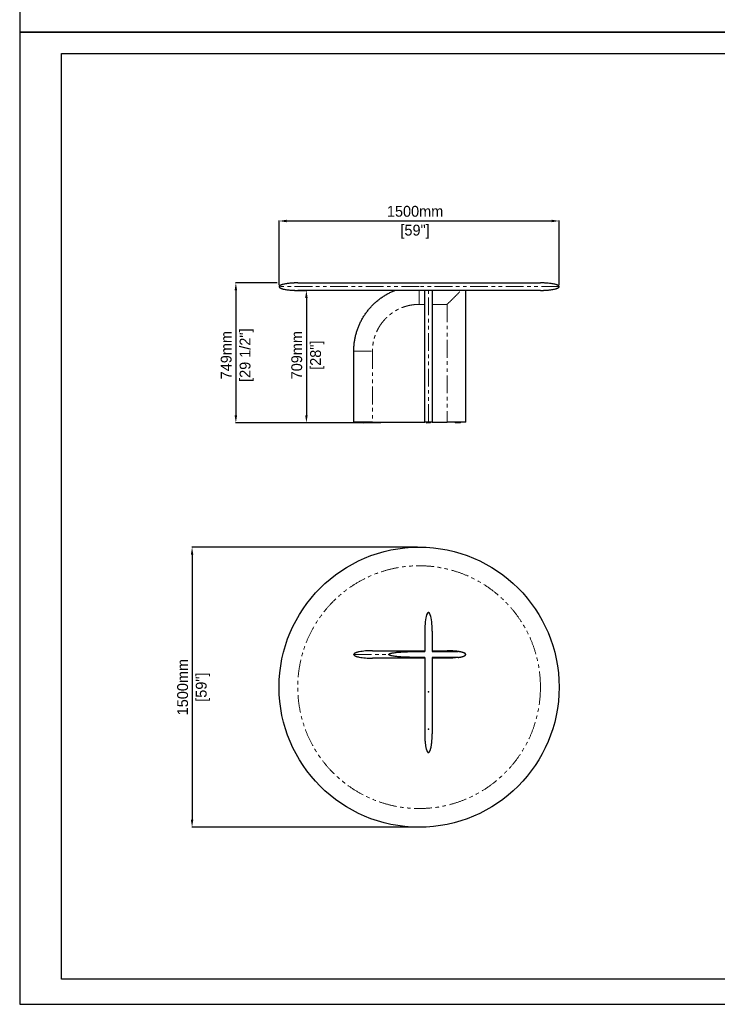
# Model space of a CAD drawing. Header units: millimetres. Extents: x -590 to 14136, y -480 to 15138.
# Tile 1 of 27: x -590 to 3147, y -480 to 4793. Entities that reach past the tile are written whole.
import ezdxf

# ---------------------------------------------------------------- set-up
doc = ezdxf.new("R2010")
doc.units = ezdxf.units.MM
doc.header["$LTSCALE"] = 15
doc.header["$PDSIZE"] = -1
for name, pattern in [('SLD-Center', [19.05, 15.24, -1.27, 1.27, -1.27]), ('SLD-Phantom', [12.7, 6.35, -1.27, 1.27, -1.27, 1.27, -1.27]), ('SLD-Solid', [0])]:
    doc.linetypes.add(name, pattern=pattern)
doc.layers.add('QUOTE', color=8, linetype='Continuous')
doc.styles.get("Standard").update_dxf_attribs({"font": 'GOTHIC.TTF'})
doc.dimstyles.new('Prodotti USA', dxfattribs={"dimtxt": 58, "dimasz": 40, "dimexe": 2, "dimexo": 8, "dimgap": 20, "dimtad": 1, "dimzin": 12, "dimtxsty": 'Standard', "dimcen": 2.5, "dimclrd": 252, "dimclre": 252, "dimclrt": 252, "dimadec": 0, "dimazin": 3, "dimtfac": 1, "dimtmove": 0, "dimatfit": 3, "dimfxl": 1, "dimarcsym": 0})

# ---------------------------------------------------------------- blocks, each defined once
blk = doc.blocks.new('A$Cb6e91bf2')
at = {"color": 8, "linetype": 'SLD-Solid', "lineweight": 25}
for p, q in [((380, 650), (380, 541)), ((420, 650), (420, 541)), ((350, 545), (380, 545)), ((350, 541), (380, 541)), ((420, 545), (500, 545)), ((420, 541), (560, 541)), ((380, 509), (350, 509)), ((380, 505), (350, 505)), ((380, 509), (380, 100)), ((560, 509), (420, 509)), ((420, 509), (420, 100)), ((500, 505), (420, 505))]:
    blk.add_line(p, q, dxfattribs=at)
for centre, major_axis, start_param, end_param in [((400, 650), (0, -100), 1.570796, 4.712389), ((500, 525), (100, 0), 5.35589, 7.210481)]:
    blk.add_ellipse(centre, major_axis=major_axis, ratio=0.2, start_param=start_param, end_param=end_param, dxfattribs=at)
at = {"color": 8, "linetype": 'SLD-Center'}
blk.add_ellipse((500, 525), major_axis=(100, 0), ratio=0.2, start_param=5.35589, end_param=7.210481, dxfattribs=at)
at = {"color": 8, "linetype": 'SLD-Solid', "lineweight": 25}
for points, knots in [([(100, 545), (94.1, 545), (88, 544.9), (75.6, 544.4), (69.3, 544.1), (57, 543.1), (51, 542.5), (39.6, 541), (34.2, 540.1), (26.8, 538.7), (24.5, 538.1), (20.2, 537.1), (18.2, 536.5), (14.4, 535.4), (12.7, 534.8), (9.6, 533.6), (8.2, 533), (5.8, 531.7), (4.8, 531.1), (3, 529.9), (2.2, 529.3), (0.5, 527.4), (0, 526.2), (0, 525)], [0, 0, 0, 0, 0.125, 0.125, 0.25, 0.25, 0.375, 0.375, 0.5, 0.5, 0.5625, 0.5625, 0.625, 0.625, 0.6875, 0.6875, 0.75, 0.75, 0.8125, 0.8125, 0.875, 0.875, 1, 1, 1, 1]), ([(100, 545), (100, 545), (100, 545), (100, 545), (100, 545), (100.1, 545), (100.1, 545), (100.2, 545), (100.2, 545), (100.3, 545), (100.4, 545), (100.5, 545), (100.6, 545), (100.7, 545), (100.8, 545), (101, 545), (101.1, 545), (101.3, 545), (101.4, 545), (101.6, 545), (101.8, 545), (102, 545), (102.2, 545), (102.4, 545), (102.7, 545), (102.9, 545), (103.1, 545), (103.4, 545), (103.7, 545), (103.9, 545), (104.2, 545), (104.5, 545), (105.5, 545), (107.4, 545), (110.7, 545), (114.5, 545), (118.9, 545), (123.9, 545), (129.4, 545), (135.5, 545), (144.2, 545), (156.4, 545), (172.9, 545), (191.1, 545), (207.6, 545), (221.5, 545), (232.1, 545), (243.1, 545), (254.3, 545), (265.7, 545), (277.4, 545), (289.2, 545), (298.2, 545), (304.3, 545), (307.3, 545), (310.3, 545), (313.4, 545), (316.4, 545), (319.4, 545), (322.5, 545), (325.5, 545), (328.6, 545), (331.6, 545), (334.7, 545), (337.7, 545), (340.8, 545), (343.9, 545), (346.9, 545), (349, 545), (350, 545)], [0, 0, 0, 0, 0.004033, 0.008064, 0.012093, 0.016122, 0.020149, 0.024176, 0.028201, 0.032227, 0.036251, 0.040276, 0.0443, 0.048325, 0.05235, 0.056375, 0.060401, 0.064427, 0.068455, 0.072483, 0.076513, 0.080544, 0.084577, 0.088611, 0.092647, 0.096686, 0.100726, 0.104769, 0.108814, 0.112863, 0.116913, 0.120967, 0.125024, 0.156384, 0.18762, 0.218809, 0.250025, 0.281238, 0.312426, 0.343666, 0.375032, 0.437614, 0.5, 0.562383, 0.624969, 0.656332, 0.68757, 0.71876, 0.749975, 0.781189, 0.812377, 0.843614, 0.874976, 0.882833, 0.890679, 0.898515, 0.906342, 0.914161, 0.921974, 0.929781, 0.937584, 0.945385, 0.953183, 0.96098, 0.968778, 0.976578, 0.984381, 0.992188, 1, 1, 1, 1]), ([(187.5, 525), (187.5, 525.2), (187.6, 525.4), (187.7, 525.9), (187.8, 526), (188.1, 526.4), (188.2, 526.6), (188.5, 526.9), (188.7, 527), (189.2, 527.5), (189.5, 527.7), (190.3, 528.2), (190.7, 528.4), (191.8, 529), (192.6, 529.3), (194.2, 529.9), (195, 530.2), (197.5, 531), (199.2, 531.4), (202.5, 532.2), (204.2, 532.6), (209.3, 533.6), (212.7, 534.1), (219.5, 535.1), (222.9, 535.5), (229.8, 536.3), (233.2, 536.7), (240, 537.3), (243.5, 537.6), (253.8, 538.3), (260.6, 538.8), (274.3, 539.5), (281.2, 539.8), (295, 540.2), (301.8, 540.4), (322.5, 540.9), (336.2, 541), (350, 541)], [0, 0, 0, 0, 0.003906, 0.003906, 0.007813, 0.007813, 0.011719, 0.011719, 0.015625, 0.015625, 0.023438, 0.023438, 0.03125, 0.03125, 0.046875, 0.046875, 0.0625, 0.0625, 0.09375, 0.09375, 0.125, 0.125, 0.1875, 0.1875, 0.25, 0.25, 0.3125, 0.3125, 0.375, 0.375, 0.5, 0.5, 0.625, 0.625, 0.75, 0.75, 1, 1, 1, 1]), ([(560, 541), (555, 541.7), (550, 542.4), (540, 543.4), (535, 543.8), (525, 544.4), (520, 544.6), (512.5, 544.8), (510, 544.9), (506.3, 545), (505, 545), (503.1, 545), (502.2, 545), (501.3, 545), (500.6, 545), (500.3, 545), (500, 545)], [0, 0, 0, 0, 0.25, 0.25, 0.5, 0.5, 0.75, 0.75, 0.875, 0.875, 0.9375, 0.9375, 0.96875, 0.984375, 0.984375, 1, 1, 1, 1]), ([(0, 525), (0, 523.8), (0.5, 522.6), (2.2, 520.7), (3, 520.1), (4.8, 518.9), (5.8, 518.3), (8.2, 517), (9.6, 516.4), (12.7, 515.2), (14.4, 514.6), (18.2, 513.5), (20.2, 512.9), (24.5, 511.9), (26.8, 511.3), (34.2, 509.9), (39.6, 509), (51, 507.5), (57, 506.9), (69.3, 505.9), (75.6, 505.6), (88, 505.1), (94.1, 505), (100, 505)], [0, 0, 0, 0, 0.125, 0.125, 0.1875, 0.1875, 0.25, 0.25, 0.3125, 0.3125, 0.375, 0.375, 0.4375, 0.4375, 0.5, 0.5, 0.625, 0.625, 0.75, 0.75, 0.875, 0.875, 1, 1, 1, 1]), ([(350, 505), (349.5, 505), (348.4, 505), (346.8, 505), (345.3, 505), (343.7, 505), (342.1, 505), (340.5, 505), (338.9, 505), (337.4, 505), (335.8, 505), (334.2, 505), (332.6, 505), (331, 505), (329.5, 505), (327.9, 505), (326.3, 505), (324.7, 505), (323.2, 505), (321.6, 505), (320, 505), (318.5, 505), (316.9, 505), (315.3, 505), (313.8, 505), (312.2, 505), (310.6, 505), (309.1, 505), (307.5, 505), (305.9, 505), (304.4, 505), (302.8, 505), (297.7, 505), (289.2, 505), (277.4, 505), (265.7, 505), (254.3, 505), (243.1, 505), (232.1, 505), (221.5, 505), (207.6, 505), (191.1, 505), (172.9, 505), (156.4, 505), (144.2, 505), (135.5, 505), (129.4, 505), (123.9, 505), (118.9, 505), (114.5, 505), (110.7, 505), (107.4, 505), (105.4, 505), (104.2, 505), (103.7, 505), (103.2, 505), (102.7, 505), (102.3, 505), (101.9, 505), (101.5, 505), (101.2, 505), (100.9, 505), (100.7, 505), (100.5, 505), (100.3, 505), (100.2, 505), (100.1, 505), (100, 505), (100, 505), (100, 505)], [0, 0, 0, 0, 0.004033, 0.008064, 0.012093, 0.016122, 0.020149, 0.024176, 0.028201, 0.032227, 0.036251, 0.040276, 0.0443, 0.048325, 0.05235, 0.056375, 0.060401, 0.064427, 0.068455, 0.072483, 0.076513, 0.080544, 0.084577, 0.088611, 0.092647, 0.096686, 0.100726, 0.104769, 0.108814, 0.112863, 0.116913, 0.120967, 0.125024, 0.156384, 0.18762, 0.218809, 0.250025, 0.281238, 0.312426, 0.343666, 0.375032, 0.437614, 0.5, 0.562383, 0.624969, 0.656332, 0.68757, 0.71876, 0.749975, 0.781189, 0.812377, 0.843614, 0.874976, 0.882833, 0.890679, 0.898515, 0.906342, 0.914161, 0.921974, 0.929781, 0.937584, 0.945385, 0.953183, 0.96098, 0.968778, 0.976578, 0.984381, 0.992188, 1, 1, 1, 1]), ([(350, 509), (336.2, 509), (322.5, 509.1), (301.8, 509.6), (294.9, 509.8), (281.2, 510.2), (274.3, 510.5), (260.6, 511.2), (253.7, 511.7), (243.4, 512.4), (240, 512.7), (233.1, 513.3), (229.7, 513.7), (222.8, 514.5), (219.4, 514.9), (212.6, 515.9), (209.2, 516.4), (204.1, 517.4), (202.4, 517.8), (199.1, 518.6), (197.4, 519.1), (195, 519.8), (194.2, 520.1), (192.5, 520.7), (191.8, 521.1), (190.6, 521.6), (190.2, 521.9), (189.5, 522.3), (189.1, 522.6), (188.5, 523.1), (188.2, 523.4), (187.8, 524), (187.7, 524.2), (187.6, 524.6), (187.5, 524.8), (187.5, 525)], [0, 0, 0, 0, 0.25, 0.25, 0.375, 0.375, 0.5, 0.5, 0.625, 0.625, 0.6875, 0.6875, 0.75, 0.75, 0.8125, 0.8125, 0.875, 0.875, 0.90625, 0.90625, 0.9375, 0.9375, 0.953125, 0.953125, 0.96875, 0.96875, 0.976562, 0.976562, 0.984375, 0.984375, 0.992188, 0.992188, 0.996094, 0.996094, 1, 1, 1, 1]), ([(560, 509), (555, 508.3), (550, 507.6), (540, 506.6), (535, 506.2), (525, 505.6), (520, 505.4), (512.5, 505.2), (510, 505.1), (506.3, 505), (505, 505), (503.1, 505), (502.2, 505), (501.3, 505), (500.6, 505), (500.3, 505), (500, 505)], [0, 0, 0, 0, 0.25, 0.25, 0.5, 0.5, 0.75, 0.75, 0.875, 0.875, 0.9375, 0.9375, 0.96875, 0.984375, 0.984375, 1, 1, 1, 1]), ([(380, 100), (380, 99.2), (380, 97.7), (380, 95.3), (380, 93), (380.1, 90.7), (380.1, 88.4), (380.2, 86.1), (380.3, 83.9), (380.3, 81.6), (380.4, 79.4), (380.5, 77.2), (380.6, 75), (380.7, 72.8), (380.9, 70.6), (381, 68.4), (381.2, 66.3), (381.3, 64.2), (381.5, 62), (381.7, 59.9), (381.9, 57.8), (382.1, 55.8), (382.3, 53.7), (382.5, 51.7), (382.7, 49.6), (383.2, 45.9), (383.9, 40.6), (385, 33.8), (386.2, 27.6), (387.3, 22.5), (388.5, 18.3), (389.4, 15), (390.5, 12), (391.3, 9.9), (391.9, 8.5), (392.3, 7.7), (392.7, 6.9), (393, 6.2), (393.4, 5.6), (393.8, 4.9), (394.2, 4.3), (394.5, 3.8), (394.9, 3.2), (395.3, 2.8), (395.7, 2.3), (396.1, 1.9), (396.4, 1.6), (396.8, 1.2), (397.2, 0.9), (397.6, 0.7), (398, 0.5), (398.4, 0.3), (398.8, 0.2), (399.2, 0.1), (399.6, 0), (399.9, 0), (400, 0)], [0, 0, 0, 0, 0.022368, 0.044598, 0.066691, 0.088646, 0.110465, 0.132147, 0.153694, 0.175105, 0.196381, 0.217524, 0.238532, 0.259407, 0.28015, 0.30076, 0.321239, 0.341586, 0.361803, 0.381891, 0.401848, 0.421678, 0.441379, 0.460952, 0.480399, 0.49972, 0.568982, 0.633687, 0.693888, 0.749647, 0.784872, 0.81743, 0.847364, 0.874729, 0.883314, 0.891573, 0.89951, 0.907128, 0.914432, 0.921428, 0.928119, 0.934514, 0.940619, 0.946444, 0.951997, 0.95729, 0.962337, 0.967153, 0.971755, 0.976163, 0.980399, 0.98449, 0.988464, 0.992351, 0.996185, 1, 1, 1, 1]), ([(400, 0), (400.1, 0), (400.2, 0), (400.4, 0), (400.6, 0), (400.8, 0.1), (401, 0.1), (401.2, 0.2), (401.3, 0.2), (401.5, 0.3), (401.7, 0.4), (401.9, 0.4), (402.1, 0.5), (402.3, 0.6), (402.5, 0.8), (402.7, 0.9), (402.9, 1), (403, 1.1), (403.2, 1.3), (403.4, 1.4), (403.6, 1.6), (403.8, 1.8), (404, 2), (404.2, 2.1), (404.3, 2.3), (404.5, 2.6), (404.7, 2.8), (404.9, 3), (405.1, 3.2), (405.3, 3.5), (405.4, 3.7), (405.6, 4), (405.8, 4.3), (406, 4.5), (406.2, 4.8), (406.3, 5.1), (406.5, 5.4), (406.7, 5.8), (406.9, 6.1), (407.1, 6.4), (407.2, 6.8), (407.4, 7.1), (407.6, 7.5), (407.8, 7.8), (407.9, 8.2), (408.1, 8.6), (408.3, 9), (408.7, 10), (409.4, 11.6), (410.2, 13.9), (411, 16.4), (411.8, 19.1), (412.7, 22.8), (413.9, 27.8), (415.1, 33.9), (416.1, 40.6), (416.9, 46.6), (417.5, 51.7), (418, 55.8), (418.3, 60), (418.7, 64.2), (419, 68.5), (419.3, 72.8), (419.5, 77.2), (419.7, 81.6), (419.8, 86.2), (419.9, 90.7), (420, 95.3), (420, 98.4), (420, 100)], [0, 0, 0, 0, 0.001836, 0.003672, 0.005512, 0.00736, 0.00922, 0.011096, 0.01299, 0.014907, 0.01685, 0.018823, 0.020828, 0.022869, 0.024948, 0.027068, 0.029232, 0.031441, 0.033699, 0.036007, 0.038367, 0.040782, 0.043252, 0.04578, 0.048366, 0.051013, 0.053721, 0.056492, 0.059327, 0.062227, 0.065194, 0.068226, 0.071327, 0.074497, 0.077735, 0.081044, 0.084423, 0.087874, 0.091397, 0.094992, 0.09866, 0.102402, 0.106218, 0.110108, 0.114072, 0.118112, 0.122228, 0.126419, 0.148165, 0.171547, 0.196596, 0.223335, 0.251784, 0.307372, 0.367357, 0.431803, 0.50076, 0.539494, 0.578734, 0.618485, 0.658752, 0.69954, 0.740854, 0.782697, 0.825074, 0.867989, 0.911446, 0.955448, 1, 1, 1, 1])]:
    blk.add_open_spline(points, degree=3, knots=knots, dxfattribs=at)
at = {"color": 8, "linetype": 'SLD-Phantom', "lineweight": 18}
for points, knots in [([(350, 545), (350, 545), (350, 544.9), (350, 544.6), (350, 544.4), (350, 543.7), (350, 543.3), (350, 542.3), (350, 541.7), (350, 541)], [0, 0, 0, 0, 0.25, 0.25, 0.5, 0.5, 0.75, 0.75, 1, 1, 1, 1]), ([(0, 525), (0, 525), (4.4, 525), (17.1, 525), (22.4, 525), (35, 525), (49.6, 525), (67.9, 525), (87.8, 525), (98.7, 525), (133.3, 525), (159.4, 525), (187.5, 525)], [0, 0, 0, 0, 0.25, 0.25, 0.375, 0.375, 0.5, 0.625, 0.625, 0.75, 0.75, 1, 1, 1, 1]), ([(350, 509), (350, 508.3), (350, 507.7), (350, 506.7), (350, 506.3), (350, 505.6), (350, 505.4), (350, 505.1), (350, 505), (350, 505)], [0, 0, 0, 0, 0.25, 0.25, 0.5, 0.5, 0.75, 0.75, 1, 1, 1, 1])]:
    blk.add_open_spline(points, degree=3, knots=knots, dxfattribs=at)
at = {"color": 8, "linetype": 'SLD-Solid'}
for p in [(400, 750), (400, 325), (400, 125), (400, 0)]:
    blk.add_point(p, dxfattribs=at)
at = {"color": 8, "linetype": 'Continuous', "lineweight": 0}
for p in [(400, 750), (0, 525), (600, 525), (400, 0)]:
    blk.add_point(p, dxfattribs=at)
blk = doc.blocks.new('*D25')
at = {"layer": 'Defpoints', "color": 0, "transparency": 16777216}
for p in [(1550, 1968.3), (333.9, 468.3), (1550, 468.3)]:
    blk.add_point(p, dxfattribs=at)
at = {"layer": 'QUOTE', "color": 252, "lineweight": -2, "transparency": 16777216}
for p, q in [((1542, 1968.3), (331.9, 1968.3)), ((333.9, 1928.3), (333.9, 508.3)), ((1542, 468.3), (331.9, 468.3))]:
    blk.add_line(p, q, dxfattribs=at)
at = {"layer": 'QUOTE', "color": 252, "transparency": 16777216}
for points in [[(327.2, 1928.3), (340.5, 1928.3), (333.9, 1968.3)], [(327.2, 508.3), (340.5, 508.3), (333.9, 468.3)]]:
    blk.add_solid(points, dxfattribs=at)
at = {"layer": 'QUOTE', "color": 252, "lineweight": 5, "transparency": 16777216, "char_height": 58, "attachment_point": 5, "rotation": 90}
for s, insert in [('1500mm', (283.4, 1218.3)), ('[59"]', (391.5, 1218.3))]:
    blk.add_mtext(s, dxfattribs=dict(at, insert=insert))
blk = doc.blocks.new('*D80')
at = {"layer": 'Defpoints', "color": 0, "transparency": 16777216}
for p in [(2300, 3714.7), (800, 3363), (2300, 3363)]:
    blk.add_point(p, dxfattribs=at)
at = {"layer": 'QUOTE', "color": 252, "lineweight": -2, "transparency": 16777216}
for p, q in [((800, 3371), (800, 3716.7)), ((840, 3714.7), (2260, 3714.7)), ((2300, 3371), (2300, 3716.7))]:
    blk.add_line(p, q, dxfattribs=at)
at = {"layer": 'QUOTE', "color": 252, "transparency": 16777216}
for points in [[(840, 3721.4), (840, 3708), (800, 3714.7)], [(2260, 3721.4), (2260, 3708), (2300, 3714.7)]]:
    blk.add_solid(points, dxfattribs=at)
at = {"layer": 'QUOTE', "color": 252, "lineweight": 5, "transparency": 16777216, "char_height": 58, "attachment_point": 2}
for s, insert in [('1500mm', (1528.3, 3795.6)), ('[59"]', (1528.3, 3694.7))]:
    blk.add_mtext(s, dxfattribs=dict(at, insert=insert))
blk = doc.blocks.new('*D81')
at = {"layer": 'Defpoints', "color": 0, "transparency": 16777216}
for p in [(875.1, 3343), (946.2, 2634), (1180.5, 2634)]:
    blk.add_point(p, dxfattribs=at)
at = {"layer": 'QUOTE', "color": 252, "lineweight": -2, "transparency": 16777216}
for p, q in [((883.1, 3343), (948.2, 3343)), ((946.2, 3303), (946.2, 2674)), ((1172.5, 2634), (944.2, 2634))]:
    blk.add_line(p, q, dxfattribs=at)
at = {"layer": 'QUOTE', "color": 252, "transparency": 16777216}
for points in [[(939.5, 3303), (952.9, 3303), (946.2, 3343)], [(939.5, 2674), (952.9, 2674), (946.2, 2634)]]:
    blk.add_solid(points, dxfattribs=at)
at = {"layer": 'QUOTE', "color": 252, "lineweight": 5, "transparency": 16777216, "char_height": 58, "attachment_point": 2, "rotation": 90}
for s, insert in [('709mm', (865.3, 2996)), ('[28"]', (966.2, 2996))]:
    blk.add_mtext(s, dxfattribs=dict(at, insert=insert))
blk = doc.blocks.new('*D82')
at = {"layer": 'Defpoints', "color": 0, "transparency": 16777216}
for p in [(797, 3383), (568.4, 2634), (1353.1, 2634)]:
    blk.add_point(p, dxfattribs=at)
at = {"layer": 'QUOTE', "color": 252, "lineweight": -2, "transparency": 16777216}
for p, q in [((789, 3383), (566.4, 3383)), ((568.4, 3343), (568.4, 2674)), ((1345.1, 2634), (566.4, 2634))]:
    blk.add_line(p, q, dxfattribs=at)
at = {"layer": 'QUOTE', "color": 252, "transparency": 16777216}
for points in [[(561.7, 3343), (575, 3343), (568.4, 3383)], [(561.7, 2674), (575, 2674), (568.4, 2634)]]:
    blk.add_solid(points, dxfattribs=at)
at = {"layer": 'QUOTE', "color": 252, "lineweight": 5, "transparency": 16777216, "char_height": 58, "attachment_point": 2, "rotation": 90}
for s, insert in [('749mm', (487.4, 2996)), ('[29 1/2"]', (588.4, 2996))]:
    blk.add_mtext(s, dxfattribs=dict(at, insert=insert))

msp = doc.modelspace()

# ---------------------------------------------------------------- linework, layer by layer
at = {"color": 7, "linetype": 'SLD-Solid', "lineweight": 25}
for p, q in [((900, 3383.046), (1550, 3383.046)), ((2200, 3343.046), (1550, 3343.046)), ((1580, 2638.046), (1580, 3343.046)), ((1620, 3343.046), (1620, 2638.046)), ((1800, 2638.046), (1800, 3343.046)), ((1200, 2638.046), (1200, 3018.046)), ((1227.5, 2638.046), (1227.5, 2637.046)), ((1257.5, 2637.046), (1257.5, 2638.046)), ((1300, 2638.046), (1579.825, 2638.046)), ((1588.5, 2638.046), (1588.5, 2637.046)), ((1611.5, 2637.046), (1611.5, 2638.046)), ((1620.175, 2638.046), (1700, 2638.046)), ((1800, 2638.046), (1700, 2638.046)), ((1742.5, 2638.046), (1742.5, 2637.046)), ((1772.5, 2637.046), (1772.5, 2638.046))]:
    msp.add_line(p, q, dxfattribs=at)
at = {"color": 8, "linetype": 'SLD-Phantom', "lineweight": 18}
for p, q in [((2300, 3363.046), (1550, 3363.046)), ((1600, 2638.046), (1600, 3343.046)), ((1580, 3268.046), (1550, 3268.046)), ((1700, 3268.046), (1620, 3268.046)), ((1700, 3268.046), (1700, 2638.046)), ((1300, 3018.046), (1300, 2638.046))]:
    msp.add_line(p, q, dxfattribs=at)
msp.add_lwpolyline([(-366.579, 4611.035), (6547.932, 4611.035), (6547.932, -346.163), (-366.579, -346.163)], close=True)
msp.add_circle((1550, 1218.256), 750)
msp.add_circle((1550, 1218.256), 650, dxfattribs=at)
at = {"color": 7, "linetype": 'SLD-Solid', "lineweight": 25}
for centre, start, end in [((1230.5, 2637.046), 180.028248, 270.000406), ((1254.5, 2637.046), 270, 359.981129), ((1591.5, 2637.046), 179.997765, 270.00001), ((1608.5, 2637.046), 270, 359.968199), ((1745.5, 2637.046), 179.981129, 270), ((1769.5, 2637.046), 269.999594, 0.028368)]:
    msp.add_arc(centre, 3, start, end, dxfattribs=at)
for points, knots in [([(900, 3383.046), (898.731, 3383.043), (896.519, 3383.039), (893.669, 3383.008), (891.492, 3382.975), (889.645, 3382.94), (887.805, 3382.898), (885.913, 3382.848), (882.773, 3382.752), (878.294, 3382.581), (871.988, 3382.262), (864.884, 3381.796), (856.94, 3381.127), (848.181, 3380.195), (838.832, 3378.932), (829.28, 3377.268), (821.674, 3375.547), (816.082, 3373.955), (812.34, 3372.708), (808.997, 3371.383), (805.912, 3369.889), (803.558, 3368.419), (801.877, 3366.963), (800.874, 3365.772), (800.149, 3364.462), (800.049, 3363.512), (800, 3363.046)], [0, 0, 0, 0, 0.036243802, 0.063186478, 0.081417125, 0.098430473, 0.1159523, 0.133979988, 0.15250321, 0.205697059, 0.26199736, 0.332853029, 0.409029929, 0.489702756, 0.584436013, 0.678464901, 0.766562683, 0.807047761, 0.844480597, 0.87920286, 0.909658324, 0.942341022, 0.958126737, 0.972955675, 0.986751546, 1, 1, 1, 1]), ([(1550, 3383.046), (1550.785, 3383.046), (1552.354, 3383.046), (1554.708, 3383.046), (1557.061, 3383.046), (1559.413, 3383.046), (1561.763, 3383.046), (1564.113, 3383.046), (1566.462, 3383.046), (1568.81, 3383.046), (1571.157, 3383.046), (1573.503, 3383.046), (1575.848, 3383.046), (1578.192, 3383.046), (1580.534, 3383.046), (1582.876, 3383.046), (1585.217, 3383.046), (1587.557, 3383.046), (1589.896, 3383.046), (1592.234, 3383.046), (1594.571, 3383.046), (1596.908, 3383.046), (1599.243, 3383.046), (1601.577, 3383.046), (1603.91, 3383.046), (1606.242, 3383.046), (1608.573, 3383.046), (1610.903, 3383.046), (1613.232, 3383.046), (1615.561, 3383.046), (1617.888, 3383.046), (1620.214, 3383.046), (1622.539, 3383.046), (1624.864, 3383.046), (1627.187, 3383.046), (1629.509, 3383.046), (1631.831, 3383.046), (1634.151, 3383.046), (1636.47, 3383.046), (1638.789, 3383.046), (1641.106, 3383.046), (1643.422, 3383.046), (1645.738, 3383.046), (1648.052, 3383.046), (1650.366, 3383.046), (1652.678, 3383.046), (1654.99, 3383.046), (1665.37, 3383.046), (1683.704, 3383.046), (1709.722, 3383.046), (1735.355, 3383.046), (1760.56, 3383.046), (1785.261, 3383.046), (1809.375, 3383.046), (1832.862, 3383.046), (1858.217, 3383.046), (1885.062, 3383.046), (1912.903, 3383.046), (2039.184, 3383.046), (2063.812, 3383.046), (2086.661, 3383.046), (2105.887, 3383.046), (2121.949, 3383.046), (2135.258, 3383.046), (2147.393, 3383.046), (2158.336, 3383.046), (2168.065, 3383.046), (2176.535, 3383.046), (2183.733, 3383.046), (2188.018, 3383.046), (2190.337, 3383.046), (2191.196, 3383.046), (2192.015, 3383.046), (2192.795, 3383.046), (2193.534, 3383.046), (2194.233, 3383.046), (2194.892, 3383.046), (2195.512, 3383.046), (2196.091, 3383.046), (2196.63, 3383.046), (2197.13, 3383.046), (2197.589, 3383.046), (2198.009, 3383.046), (2198.388, 3383.046), (2198.728, 3383.046), (2199.028, 3383.046), (2199.287, 3383.046), (2199.507, 3383.046), (2199.687, 3383.046), (2199.827, 3383.046), (2199.926, 3383.046), (2199.988, 3383.046), (2199.996, 3383.046), (2200, 3383.046)], [0, 0, 0, 0, 0.002725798, 0.005450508, 0.008174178, 0.010896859, 0.0136186, 0.016339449, 0.019059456, 0.021778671, 0.024497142, 0.02721492, 0.029932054, 0.032648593, 0.035364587, 0.038080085, 0.040795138, 0.043509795, 0.046224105, 0.048938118, 0.051651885, 0.054365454, 0.057078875, 0.059792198, 0.062505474, 0.065218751, 0.067932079, 0.070645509, 0.07335909, 0.076072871, 0.078786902, 0.081501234, 0.084215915, 0.086930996, 0.089646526, 0.092362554, 0.095079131, 0.097796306, 0.100514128, 0.103232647, 0.105951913, 0.108671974, 0.111392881, 0.114114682, 0.116837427, 0.119561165, 0.122285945, 0.125011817, 0.156298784, 0.187510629, 0.21872291, 0.25001118, 0.281298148, 0.312509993, 0.343722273, 0.375010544, 0.416702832, 0.458306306, 0.50000014, 0.541692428, 0.583295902, 0.624989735, 0.656276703, 0.687488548, 0.718700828, 0.749989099, 0.781276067, 0.812487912, 0.843700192, 0.874988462, 0.880438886, 0.885885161, 0.891327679, 0.896766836, 0.902203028, 0.907636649, 0.913068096, 0.918497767, 0.923926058, 0.929353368, 0.934780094, 0.940206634, 0.945633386, 0.951060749, 0.956489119, 0.961918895, 0.967350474, 0.972784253, 0.978220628, 0.983659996, 0.989102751, 0.994549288, 1, 1, 1, 1]), ([(2300, 3363.046), (2299.925, 3363.616), (2299.777, 3364.751), (2298.822, 3366.188), (2297.705, 3367.354), (2296.173, 3368.578), (2294.176, 3369.822), (2291.573, 3371.12), (2288.645, 3372.335), (2285.361, 3373.492), (2280.115, 3375.086), (2272.71, 3376.864), (2263.148, 3378.623), (2252.896, 3380.079), (2242.464, 3381.204), (2232.311, 3382.01), (2224.02, 3382.48), (2217.455, 3382.749), (2213.294, 3382.873), (2210.075, 3382.946), (2207.405, 3382.994), (2203.974, 3383.037), (2201.413, 3383.043), (2200, 3383.046)], [0, 0, 0, 0, 0.01620884, 0.032291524, 0.048063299, 0.062385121, 0.088126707, 0.115131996, 0.145380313, 0.178628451, 0.214557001, 0.30196863, 0.395980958, 0.492172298, 0.597702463, 0.695651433, 0.783067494, 0.834894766, 0.883349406, 0.901975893, 0.926852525, 0.959635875, 1, 1, 1, 1]), ([(800, 3363.046), (800.075, 3362.476), (800.223, 3361.342), (801.178, 3359.904), (802.295, 3358.738), (803.827, 3357.515), (805.824, 3356.27), (808.427, 3354.972), (811.355, 3353.757), (814.639, 3352.6), (819.885, 3351.007), (827.29, 3349.228), (836.852, 3347.47), (847.104, 3346.013), (857.536, 3344.889), (867.689, 3344.082), (875.98, 3343.612), (882.545, 3343.344), (886.706, 3343.219), (889.925, 3343.146), (892.595, 3343.098), (896.026, 3343.056), (898.587, 3343.05), (900, 3343.046)], [0, 0, 0, 0, 0.01620884, 0.032291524, 0.048063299, 0.062385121, 0.088126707, 0.115131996, 0.145380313, 0.178628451, 0.214557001, 0.30196863, 0.395980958, 0.492172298, 0.597702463, 0.695651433, 0.783067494, 0.834894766, 0.883349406, 0.901975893, 0.926852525, 0.959635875, 1, 1, 1, 1]), ([(1550, 3343.046), (1549.215, 3343.046), (1547.646, 3343.046), (1545.292, 3343.046), (1542.939, 3343.046), (1540.587, 3343.046), (1538.237, 3343.046), (1535.887, 3343.046), (1533.538, 3343.046), (1531.19, 3343.046), (1528.843, 3343.046), (1526.497, 3343.046), (1524.152, 3343.046), (1521.808, 3343.046), (1519.466, 3343.046), (1517.124, 3343.046), (1514.783, 3343.046), (1512.443, 3343.046), (1510.104, 3343.046), (1507.766, 3343.046), (1505.429, 3343.046), (1503.092, 3343.046), (1500.757, 3343.046), (1498.423, 3343.046), (1496.09, 3343.046), (1493.758, 3343.046), (1491.427, 3343.046), (1489.097, 3343.046), (1486.768, 3343.046), (1484.439, 3343.046), (1482.112, 3343.046), (1479.786, 3343.046), (1477.461, 3343.046), (1475.136, 3343.046), (1472.813, 3343.046), (1470.491, 3343.046), (1468.169, 3343.046), (1465.849, 3343.046), (1463.53, 3343.046), (1461.211, 3343.046), (1458.894, 3343.046), (1456.578, 3343.046), (1454.262, 3343.046), (1451.948, 3343.046), (1449.634, 3343.046), (1447.322, 3343.046), (1445.01, 3343.046), (1434.63, 3343.046), (1416.296, 3343.046), (1390.278, 3343.046), (1364.645, 3343.046), (1339.44, 3343.046), (1314.739, 3343.046), (1290.625, 3343.046), (1267.138, 3343.046), (1241.783, 3343.046), (1214.938, 3343.046), (1187.097, 3343.046), (1060.816, 3343.046), (1036.188, 3343.046), (1013.339, 3343.046), (994.113, 3343.046), (978.051, 3343.046), (964.742, 3343.046), (952.607, 3343.046), (941.664, 3343.046), (931.935, 3343.046), (923.465, 3343.046), (916.267, 3343.046), (911.982, 3343.046), (909.663, 3343.046), (908.804, 3343.046), (907.985, 3343.046), (907.205, 3343.046), (906.466, 3343.046), (905.767, 3343.046), (905.108, 3343.046), (904.488, 3343.046), (903.909, 3343.046), (903.37, 3343.046), (902.87, 3343.046), (902.411, 3343.046), (901.991, 3343.046), (901.612, 3343.046), (901.272, 3343.046), (900.972, 3343.046), (900.713, 3343.046), (900.493, 3343.046), (900.313, 3343.046), (900.173, 3343.046), (900.074, 3343.046), (900.012, 3343.046), (900.004, 3343.046), (900, 3343.046)], [0, 0, 0, 0, 0.002725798, 0.005450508, 0.008174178, 0.010896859, 0.0136186, 0.016339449, 0.019059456, 0.021778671, 0.024497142, 0.02721492, 0.029932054, 0.032648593, 0.035364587, 0.038080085, 0.040795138, 0.043509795, 0.046224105, 0.048938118, 0.051651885, 0.054365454, 0.057078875, 0.059792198, 0.062505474, 0.065218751, 0.067932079, 0.070645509, 0.07335909, 0.076072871, 0.078786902, 0.081501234, 0.084215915, 0.086930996, 0.089646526, 0.092362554, 0.095079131, 0.097796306, 0.100514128, 0.103232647, 0.105951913, 0.108671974, 0.111392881, 0.114114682, 0.116837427, 0.119561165, 0.122285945, 0.125011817, 0.156298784, 0.187510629, 0.21872291, 0.25001118, 0.281298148, 0.312509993, 0.343722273, 0.375010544, 0.416702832, 0.458306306, 0.50000014, 0.541692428, 0.583295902, 0.624989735, 0.656276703, 0.687488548, 0.718700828, 0.749989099, 0.781276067, 0.812487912, 0.843700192, 0.874988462, 0.880438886, 0.885885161, 0.891327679, 0.896766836, 0.902203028, 0.907636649, 0.913068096, 0.918497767, 0.923926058, 0.929353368, 0.934780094, 0.940206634, 0.945633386, 0.951060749, 0.956489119, 0.961918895, 0.967350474, 0.972784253, 0.978220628, 0.983659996, 0.989102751, 0.994549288, 1, 1, 1, 1]), ([(1200, 3018.046), (1200.107, 3024.592), (1200.322, 3037.682), (1202.046, 3057.255), (1204.782, 3076.703), (1208.619, 3095.967), (1213.517, 3114.988), (1219.472, 3133.704), (1226.47, 3152.057), (1234.499, 3169.983), (1243.524, 3187.429), (1253.509, 3204.343), (1264.422, 3220.675), (1276.228, 3236.373), (1288.892, 3251.387), (1302.381, 3265.665), (1316.659, 3279.154), (1331.673, 3291.819), (1347.371, 3303.624), (1363.703, 3314.536), (1380.617, 3324.524), (1398.065, 3333.542), (1411.337, 3339.506), (1418.75, 3342.502), (1420.097, 3343.046)], [0, 0, 0, 0, 0.04712703, 0.09424974, 0.14137077, 0.18849069, 0.23560938, 0.28272735, 0.32984717, 0.37696796, 0.42408825, 0.47120962, 0.51833159, 0.56545296, 0.61257325, 0.65969404, 0.70681483, 0.75393511, 0.80105649, 0.84817846, 0.89529983, 0.94242012, 0.98954091, 1, 1, 1, 1]), ([(2200, 3343.046), (2201.269, 3343.049), (2203.481, 3343.054), (2206.331, 3343.085), (2208.508, 3343.118), (2210.355, 3343.153), (2212.195, 3343.194), (2214.087, 3343.244), (2217.227, 3343.34), (2221.706, 3343.511), (2228.012, 3343.83), (2235.116, 3344.296), (2243.06, 3344.965), (2251.819, 3345.897), (2261.168, 3347.16), (2270.72, 3348.825), (2278.326, 3350.546), (2283.918, 3352.137), (2287.66, 3353.384), (2291.003, 3354.709), (2294.088, 3356.204), (2296.442, 3357.673), (2298.123, 3359.13), (2299.126, 3360.321), (2299.851, 3361.631), (2299.951, 3362.581), (2300, 3363.046)], [0, 0, 0, 0, 0.036243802, 0.063186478, 0.081417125, 0.098430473, 0.1159523, 0.133979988, 0.15250321, 0.205697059, 0.26199736, 0.332853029, 0.409029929, 0.489702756, 0.584436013, 0.678464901, 0.766562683, 0.807047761, 0.844480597, 0.87920286, 0.909658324, 0.942341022, 0.958126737, 0.972955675, 0.986751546, 1, 1, 1, 1]), ([(1300, 2638.046), (1294.828, 2638.046), (1284.699, 2638.046), (1273.317, 2638.046), (1265.864, 2638.046), (1262.127, 2638.046), (1258.434, 2638.046), (1254.787, 2638.046), (1251.185, 2638.046), (1247.404, 2638.046), (1243.484, 2638.046), (1239.465, 2638.046), (1235.609, 2638.046), (1231.917, 2638.046), (1228.388, 2638.046), (1225.023, 2638.046), (1221.501, 2638.046), (1217.897, 2638.046), (1215.082, 2638.046), (1213.311, 2638.046), (1212.455, 2638.046), (1211.625, 2638.046), (1210.821, 2638.046), (1210.043, 2638.046), (1208.141, 2638.046), (1205.456, 2638.046), (1202.442, 2638.046), (1200.76, 2638.046), (1200.089, 2638.046), (1200.029, 2638.046), (1200, 2638.046)], [0, 0, 0, 0, 0.14770617, 0.28929626, 0.32538953, 0.36107704, 0.39636197, 0.43124758, 0.46573726, 0.49983451, 0.53998456, 0.57863989, 0.61580893, 0.6515012, 0.6857274, 0.71849971, 0.74983198, 0.78911407, 0.82505551, 0.83392486, 0.84257066, 0.85099434, 0.85919748, 0.86718176, 0.87494902, 0.91817274, 0.95215415, 0.97834338, 0.98946555, 1, 1, 1, 1]), ([(1600, 2638.046), (1599.628, 2638.046), (1598.863, 2638.046), (1597.29, 2638.046), (1596.004, 2638.046), (1594.931, 2638.046), (1594.235, 2638.046), (1593.546, 2638.046), (1592.862, 2638.046), (1592.185, 2638.046), (1591.057, 2638.046), (1589.591, 2638.046), (1588.042, 2638.046), (1586.733, 2638.046), (1585.628, 2638.046), (1584.644, 2638.046), (1583.742, 2638.046), (1582.485, 2638.046), (1581.179, 2638.046), (1580.176, 2638.046), (1580.06, 2638.046), (1580, 2638.046)], [0, 0, 0, 0, 0.01059816, 0.02179452, 0.04819679, 0.05868106, 0.07011749, 0.08255763, 0.09604148, 0.11060046, 0.12625954, 0.17486451, 0.23113559, 0.2828736, 0.33240925, 0.38519767, 0.44127557, 0.50067356, 0.65869074, 0.82504148, 1, 1, 1, 1]), ([(1620, 2638.046), (1619.958, 2638.046), (1619.874, 2638.046), (1619.328, 2638.046), (1618.818, 2638.046), (1618.527, 2638.046), (1618.204, 2638.046), (1617.849, 2638.046), (1617.463, 2638.046), (1617.018, 2638.046), (1616.51, 2638.046), (1615.931, 2638.046), (1615.316, 2638.046), (1614.663, 2638.046), (1613.974, 2638.046), (1613.247, 2638.046), (1612.408, 2638.046), (1611.444, 2638.046), (1610.577, 2638.046), (1609.973, 2638.046), (1609.669, 2638.046), (1609.362, 2638.046), (1609.052, 2638.046), (1608.738, 2638.046), (1607.936, 2638.046), (1606.638, 2638.046), (1604.599, 2638.046), (1602.693, 2638.046), (1601.13, 2638.046), (1600.37, 2638.046), (1600, 2638.046)], [0, 0, 0, 0, 0.14770617, 0.28929626, 0.32538953, 0.36107704, 0.39636197, 0.43124758, 0.46573726, 0.49983451, 0.53998456, 0.57863989, 0.61580893, 0.6515012, 0.6857274, 0.71849971, 0.74983198, 0.78911407, 0.82505551, 0.83392486, 0.84257066, 0.85099434, 0.85919748, 0.86718176, 0.87494902, 0.91817274, 0.95215415, 0.97834338, 0.98946555, 1, 1, 1, 1]), ([(1254.5, 2634.046), (1254.495, 2634.046), (1254.472, 2634.046), (1254.005, 2634.046), (1252.504, 2634.046), (1250.208, 2634.046), (1247.506, 2634.046), (1244.894, 2634.046), (1242.335, 2634.046), (1239.907, 2634.046), (1237.551, 2634.046), (1234.983, 2634.046), (1232.636, 2634.046), (1231.049, 2634.046), (1230.538, 2634.046), (1230.507, 2634.046), (1230.5, 2634.046)], [0, 0, 0, 0, 0.01562482, 0.07948928, 0.15719717, 0.25754584, 0.34341013, 0.42941531, 0.50507333, 0.5807293, 0.65495449, 0.72910349, 0.83828929, 0.91830989, 0.97984081, 1, 1, 1, 1]), ([(1600, 2634.046), (1599.454, 2634.046), (1598.067, 2634.046), (1596.01, 2634.046), (1594.318, 2634.046), (1593.129, 2634.046), (1592.245, 2634.046), (1591.622, 2634.046), (1591.543, 2634.046), (1591.504, 2634.046)], [0, 0, 0, 0, 0.10106474, 0.25690266, 0.42068689, 0.54464624, 0.66875572, 0.83599694, 1, 1, 1, 1]), ([(1608.499, 2634.046), (1608.456, 2634.046), (1608.372, 2634.046), (1607.791, 2634.046), (1606.727, 2634.046), (1605.038, 2634.046), (1602.801, 2634.046), (1601.097, 2634.046), (1600.217, 2634.046), (1600, 2634.046)], [0, 0, 0, 0, 0.15286299, 0.30283509, 0.45265325, 0.6732633, 0.83494502, 0.95926833, 1, 1, 1, 1]), ([(1769.5, 2634.046), (1769.454, 2634.046), (1769.335, 2634.046), (1768.222, 2634.046), (1766.507, 2634.046), (1764.62, 2634.046), (1762.561, 2634.046), (1760.151, 2634.046), (1756.87, 2634.046), (1753.751, 2634.046), (1751, 2634.046), (1748.82, 2634.046), (1746.988, 2634.046), (1745.728, 2634.046), (1745.576, 2634.046), (1745.5, 2634.046)], [0, 0, 0, 0, 0.05055352, 0.1285051, 0.21043149, 0.27243711, 0.33451783, 0.41817344, 0.50188285, 0.63919789, 0.70627769, 0.77327393, 0.87032711, 0.93501547, 1, 1, 1, 1])]:
    msp.add_open_spline(points, degree=3, knots=knots, dxfattribs=at)
at = {"color": 8, "linetype": 'SLD-Phantom', "lineweight": 18}
for points, knots in [([(1550, 3363.046), (1507.458, 3363.046), (1464.916, 3363.046), (1381.466, 3363.046), (1340.56, 3363.046), (1261.952, 3363.046), (1224.252, 3363.046), (1053.507, 3363.046), (1020.463, 3363.046), (960.299, 3363.046), (933.18, 3363.046), (885.909, 3363.046), (865.759, 3363.046), (833.198, 3363.046), (820.789, 3363.046), (804.19, 3363.046), (800, 3363.046), (800, 3363.046)], [0, 0, 0, 0, 0.125, 0.125, 0.25, 0.25, 0.375, 0.375, 0.5, 0.5, 0.625, 0.625, 0.75, 0.75, 0.875, 0.875, 1, 1, 1, 1]), ([(1550, 3343.046), (1550, 3341.618), (1550, 3337.267), (1550, 3329.685), (1550, 3320.126), (1550, 3309.997), (1550, 3299.527), (1550, 3288.936), (1550, 3278.43), (1550, 3271.476), (1550, 3268.046)], [0, 0, 0, 0, 0.05813183, 0.17704592, 0.30588025, 0.4418565, 0.58202942, 0.72349945, 0.86359391, 1, 1, 1, 1]), ([(1700, 3268.046), (1700.033, 3268.08), (1705.53, 3273.577), (1716.491, 3284.538), (1732.853, 3300.899), (1749.17, 3317.217), (1763.227, 3331.274), (1771.806, 3339.852), (1775, 3343.046)], [0, 0, 0, 0, 0.00132945, 0.21923952, 0.43714593, 0.65422427, 0.87127194, 1, 1, 1, 1]), ([(1550, 3268.046), (1544.553, 3267.943), (1533.66, 3267.738), (1517.368, 3266.066), (1501.195, 3263.404), (1485.228, 3259.685), (1469.561, 3254.94), (1454.261, 3249.181), (1439.371, 3242.434), (1424.936, 3234.712), (1411.018, 3226.048), (1397.688, 3216.505), (1385.029, 3206.124), (1373.098, 3194.949), (1361.922, 3183.018), (1351.542, 3170.359), (1341.999, 3157.028), (1333.335, 3143.111), (1325.612, 3128.676), (1318.866, 3113.786), (1313.107, 3098.486), (1308.362, 3082.819), (1304.642, 3066.852), (1301.98, 3050.679), (1300.309, 3034.387), (1300.103, 3023.493), (1300, 3018.046)], [0, 0, 0, 0, 0.04161108, 0.08321987, 0.12500557, 0.16678511, 0.20839023, 0.2500001, 0.29160595, 0.33321287, 0.37500004, 0.41678386, 0.45839078, 0.49999999, 0.54160584, 0.58321276, 0.62499994, 0.66678376, 0.70839068, 0.74999988, 0.79160639, 0.83321151, 0.87499441, 0.91677845, 0.95838724, 1, 1, 1, 1]), ([(1200, 3018.046), (1200.02, 3018.046), (1200.061, 3018.046), (1200.525, 3018.046), (1201.738, 3018.046), (1204.029, 3018.046), (1207.246, 3018.046), (1211.425, 3018.046), (1216.56, 3018.046), (1222.613, 3018.046), (1229.892, 3018.046), (1238.36, 3018.046), (1247.92, 3018.046), (1258.049, 3018.046), (1268.519, 3018.046), (1279.11, 3018.046), (1289.617, 3018.046), (1296.57, 3018.046), (1300, 3018.046)], [0, 0, 0, 0, 0.00854233, 0.01764044, 0.0389185, 0.06630605, 0.10122303, 0.14439069, 0.19601688, 0.25588822, 0.32342646, 0.40884619, 0.50139194, 0.59906797, 0.69975859, 0.80138096, 0.90201522, 1, 1, 1, 1]), ([(1227.5, 2637.046), (1227.511, 2637.046), (1227.556, 2637.046), (1228.279, 2637.046), (1229.975, 2637.046), (1232.005, 2637.046), (1234.09, 2637.046), (1236.58, 2637.046), (1239.391, 2637.046), (1242.294, 2637.046), (1245.323, 2637.046), (1248.466, 2637.046), (1251.162, 2637.046), (1253.267, 2637.046), (1255.154, 2637.046), (1256.799, 2637.046), (1257.459, 2637.046), (1257.493, 2637.046), (1257.5, 2637.046)], [0, 0, 0, 0, 0.02362367, 0.09404532, 0.17949001, 0.2327988, 0.28759535, 0.35587991, 0.42610172, 0.49460635, 0.56465034, 0.64353962, 0.72527444, 0.7746551, 0.8251566, 0.90840824, 0.98168035, 1, 1, 1, 1]), ([(1588.505, 2637.046), (1588.55, 2637.046), (1588.643, 2637.046), (1589.391, 2637.046), (1590.475, 2637.046), (1592.05, 2637.046), (1594.365, 2637.046), (1597.277, 2637.046), (1599.179, 2637.046), (1600, 2637.046)], [0, 0, 0, 0, 0.14884585, 0.30517635, 0.42257194, 0.5428233, 0.7270801, 0.88227118, 1, 1, 1, 1]), ([(1600, 2637.046), (1600.329, 2637.046), (1601.637, 2637.046), (1604.082, 2637.046), (1606.507, 2637.046), (1608.292, 2637.046), (1609.6, 2637.046), (1610.657, 2637.046), (1611.295, 2637.046), (1611.56, 2637.046), (1611.49, 2637.046), (1611.484, 2637.046)], [0, 0, 0, 0, 0.04724442, 0.18807899, 0.3589578, 0.46556879, 0.57515512, 0.71171579, 0.8521507, 0.98915149, 1, 1, 1, 1]), ([(1742.5, 2637.046), (1742.5, 2637.046), (1742.455, 2637.046), (1742.895, 2637.046), (1744.205, 2637.046), (1745.787, 2637.046), (1747.54, 2637.046), (1749.695, 2637.046), (1752.181, 2637.046), (1754.787, 2637.046), (1757.603, 2637.046), (1760.638, 2637.046), (1763.524, 2637.046), (1766.046, 2637.046), (1768.537, 2637.046), (1770.802, 2637.046), (1772.273, 2637.046), (1772.432, 2637.046), (1772.5, 2637.046)], [0, 0, 0, 0, 0.00001795, 0.07530717, 0.14611654, 0.19481179, 0.24487495, 0.30761294, 0.37211314, 0.43473354, 0.49858481, 0.57452878, 0.65267459, 0.71135778, 0.77146851, 0.86357399, 0.94115023, 1, 1, 1, 1])]:
    msp.add_open_spline(points, degree=3, knots=knots, dxfattribs=at)
at = {"layer": 'Defpoints'}
for points in [[(6772.964, 4725.687), (6772.964, 9931.603), (-589.689, 9931.603), (-589.689, 4725.687)], [(6772.964, -480.229), (6772.964, 4725.687), (-589.689, 4725.687), (-589.689, -480.229)]]:
    msp.add_lwpolyline(points, close=True, dxfattribs=at)

# ---------------------------------------------------------------- block references
msp.add_blockref('A$Cb6e91bf2', (1200, 868.256))

# ---------------------------------------------------------------- dimensions: what is measured, and where the dimension line sits
at = {"layer": 'QUOTE', "lineweight": 5}
dim = msp.add_linear_dim(base=(2300, 3714.7), p1=(800, 3363.046), p2=(2300, 3363.046), dimstyle='Prodotti USA', override={"dimpost": 'mm\\X'}, dxfattribs=at)
dim.commit()
dim.dimension.update_dxf_attribs({"geometry": '*D80', "text_midpoint": (1528.325, 3714.7), "dimtype": 160})
for base, p1, p2, picture, middle in [((568.363, 2634.046), (796.995, 3383.046), (1353.082, 2634.046), '*D82', (568.363, 2996.027)), ((946.191, 2634.046), (875.082, 3343.046), (1180.489, 2634.046), '*D81', (946.191, 2996.027))]:
    dim = msp.add_linear_dim(base=base, p1=p1, p2=p2, angle=90, dimstyle='Prodotti USA', override={"dimpost": 'mm\\X'}, dxfattribs=at)
    dim.commit()
    dim.dimension.update_dxf_attribs({"geometry": picture, "text_midpoint": middle, "dimtype": 160})
dim = msp.add_linear_dim(base=(333.875, 468.256), p1=(1550, 1968.256), p2=(1550, 468.256), angle=90, dimstyle='Prodotti USA', override={"dimpost": 'mm\\X'}, dxfattribs=at)
dim.commit()
dim.dimension.update_dxf_attribs({"geometry": '*D25', "text_midpoint": (333.875, 1218.256)})

doc.saveas('drawing.dxf')
